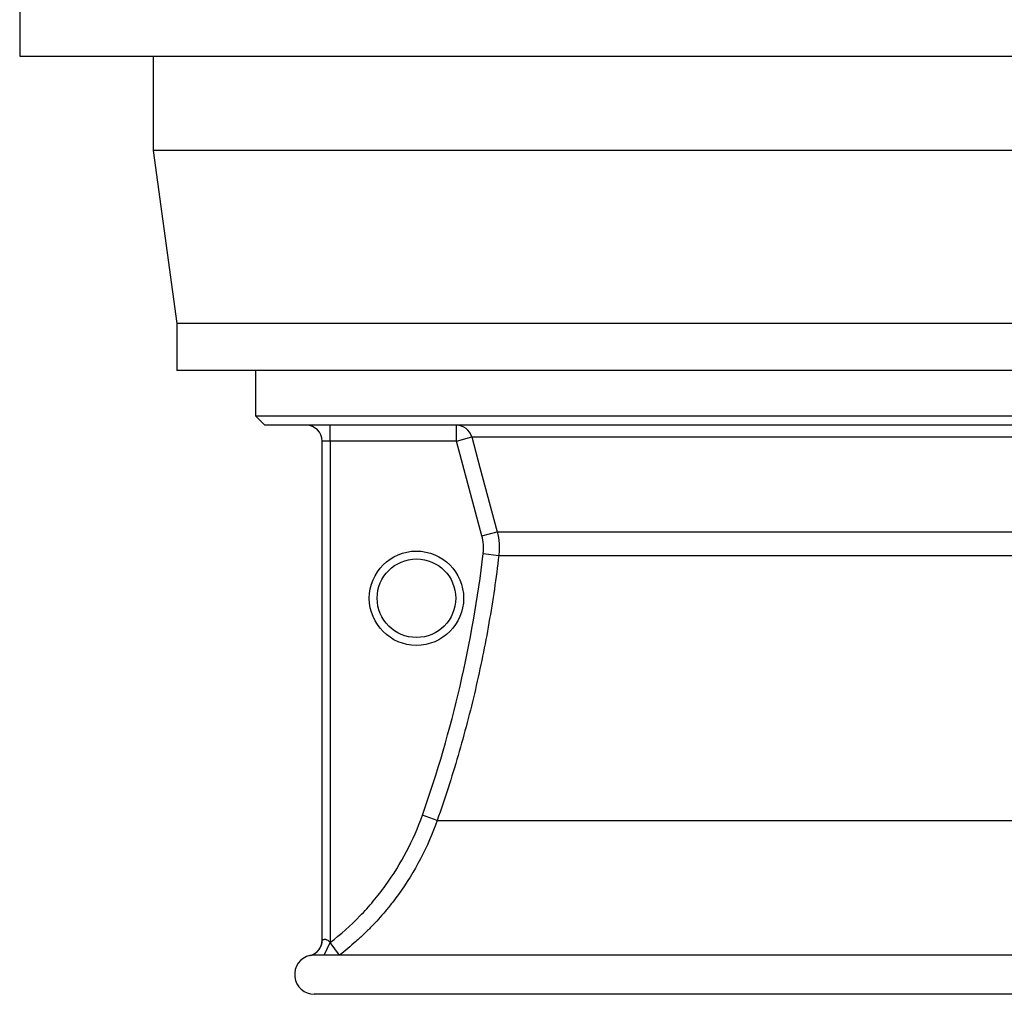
# Model space of a CAD drawing. Header units: millimetres. Extents: x 1309 to 2709, y 450 to 3578.
# Tile 1 of 9: x 1309 to 1936, y 450 to 1070. Entities that reach past the tile are written whole.
import ezdxf

# ---------------------------------------------------------------- set-up
doc = ezdxf.new("R2010")
doc.units = ezdxf.units.MM

msp = doc.modelspace()

# ---------------------------------------------------------------- linework, layer by layer
at = {"color": 7, "linetype": 'Continuous', "lineweight": 25}
for p, q in [((1309.11, 1083.55), (1309.11, 1046.55)), ((1309.11, 1046.55), (2009.11, 1046.55)), ((1394.11, 1046.55), (1394.11, 986.55)), ((1394.11, 986.55), (1409.11, 876.55)), ((2624.11, 986.55), (1394.11, 986.55)), ((1409.11, 876.55), (1409.11, 846.55)), ((2609.11, 876.55), (1409.11, 876.55)), ((2609.11, 846.55), (1409.11, 846.55)), ((1459.11, 846.55), (1459.11, 817.66)), ((1459.11, 817.66), (1465.11, 811.66)), ((1459.11, 817.66), (2559.11, 817.66)), ((2553.11, 811.66), (1465.11, 811.66)), ((1506.61, 801.66), (1506.61, 811.66)), ((1587.12, 801.66), (1587.12, 811.66)), ((1587.12, 801.66), (1596.76, 804.25)), ((1596.76, 804.25), (1989.66, 804.25)), ((1506.61, 801.66), (1501.61, 801.66)), ((1501.61, 484.08), (1501.61, 801.66)), ((1587.12, 801.66), (1506.61, 801.66)), ((1506.61, 801.66), (1506.61, 482.59)), ((1603.29, 741.39), (1587.12, 801.66)), ((1603.29, 741.39), (1612.93, 743.98)), ((1612.93, 743.98), (1989.68, 743.98)), ((1604.11, 730.1), (1614.02, 728.93)), ((1614.02, 728.93), (1989.69, 728.93)), ((1574.82, 560.34), (1565.4, 563.66)), ((1574.82, 560.34), (1989.63, 560.34)), ((1512.71, 474.66), (1506.62, 482.59)), ((1995.47, 474.66), (1497.02, 474.66)), ((2009.11, 449.66), (1496.61, 449.66))]:
    msp.add_line(p, q, dxfattribs=at)
at = {"color": 1, "linetype": 'Continuous', "lineweight": 25}
for p, q in [((1502.95, 474.66), (1506.61, 482.59)), ((1502.96, 474.66), (1506.62, 482.59))]:
    msp.add_line(p, q, dxfattribs=at)
at = {"color": 7, "linetype": 'Continuous', "lineweight": 25, "flags": 128}
msp.add_lwpolyline([(1596.76, 804.25), (1601.94, 784.93), (1612.93, 743.98)], dxfattribs=at)
at = {"color": 7, "linetype": 'Continuous', "lineweight": 25}
for radius in [30, 25]:
    msp.add_circle((1561.61, 701.66), radius, dxfattribs=at)
for centre, radius, start, end in [((1491.61, 801.66), 10, 0, 90), ((1587.11, 801.67), 9.99, 14.94128, 89.96934), ((1491.61, 484.1), 10, 282.86385, 0), ((1491.61, 484.08), 10, 325.54195, 359.99998), ((1496.61, 462.16), 12.5, 102.85305, 270)]:
    msp.add_arc(centre, radius, start, end, dxfattribs=at)
at = {"color": 1, "linetype": 'Continuous', "lineweight": 25}
msp.add_arc((1491.61, 484.08), 10, 283.04188, 325.54192, dxfattribs=at)
at = {"color": 7, "linetype": 'Continuous', "lineweight": 25}
for points, knots in [([(1604.11, 730.1), (1604.33, 732.01), (1604.37, 733.91), (1604.1, 737.67), (1603.79, 739.54), (1603.29, 741.39)], [0, 0, 0, 0, 0.5, 0.5, 1, 1, 1, 1]), ([(1612.93, 743.98), (1613.59, 741.52), (1614.01, 739.03), (1614.28, 735.26), (1614.32, 734), (1614.26, 731.47), (1614.17, 730.2), (1614.02, 728.93)], [0, 0, 0, 0, 0.5, 0.5, 0.75, 0.75, 1, 1, 1, 1]), ([(1565.4, 563.66), (1574.93, 590.68), (1582.91, 618.07), (1595.81, 673.55), (1600.73, 701.65), (1604.11, 730.1)], [0, 0, 0, 0, 0.5, 0.5, 1, 1, 1, 1]), ([(1614.02, 728.93), (1613.17, 721.75), (1612.22, 714.58), (1610.12, 700.27), (1608.97, 693.13), (1605.24, 671.79), (1602.36, 657.63), (1597.45, 636.51), (1595.71, 629.49), (1592.05, 615.51), (1590.12, 608.54), (1584.06, 587.74), (1579.63, 573.98), (1574.82, 560.34)], [0, 0, 0, 0, 0.125, 0.125, 0.25, 0.25, 0.5, 0.5, 0.625, 0.625, 0.75, 0.75, 1, 1, 1, 1]), ([(1506.62, 482.59), (1513.38, 487.78), (1519.7, 493.42), (1528.56, 502.53), (1531.4, 505.67), (1535.51, 510.55), (1536.85, 512.21), (1539.47, 515.57), (1540.74, 517.26), (1546.95, 525.83), (1551.38, 532.99), (1559.19, 547.88), (1562.57, 555.62), (1565.4, 563.66)], [0, 0, 0, 0, 0.25, 0.25, 0.375, 0.375, 0.4375, 0.4375, 0.5, 0.5, 0.75, 0.75, 1, 1, 1, 1]), ([(1574.82, 560.34), (1571.83, 551.85), (1568.27, 543.69), (1560.03, 527.97), (1555.36, 520.42), (1548.82, 511.37), (1547.47, 509.58), (1544.71, 506.04), (1543.3, 504.29), (1538.96, 499.13), (1535.95, 495.8), (1531.25, 490.96), (1529.65, 489.37), (1526.41, 486.27), (1524.76, 484.74), (1519.73, 480.26), (1516.27, 477.4), (1512.71, 474.66)], [0, 0, 0, 0, 0.25, 0.25, 0.5, 0.5, 0.5625, 0.5625, 0.625, 0.625, 0.75, 0.75, 0.8125, 0.8125, 0.875, 0.875, 1, 1, 1, 1]), ([(1501.61, 484.08), (1501.61, 484.08), (1501.62, 484.08), (1501.66, 484.1), (1501.69, 484.12), (1501.76, 484.17), (1501.81, 484.19), (1501.92, 484.25), (1501.99, 484.29), (1502.21, 484.4), (1502.38, 484.47), (1502.7, 484.57), (1502.82, 484.6), (1503.06, 484.64), (1503.19, 484.66), (1503.46, 484.66), (1503.61, 484.66), (1503.9, 484.62), (1504.06, 484.59), (1504.51, 484.45), (1504.82, 484.3), (1505.26, 484), (1505.4, 483.89), (1505.67, 483.66), (1505.8, 483.54), (1506.17, 483.16), (1506.4, 482.88), (1506.61, 482.59)], [0, 0, 0, 0, 0.0625, 0.0625, 0.125, 0.125, 0.1875, 0.1875, 0.25, 0.25, 0.375, 0.375, 0.4375, 0.4375, 0.5, 0.5, 0.5625, 0.5625, 0.625, 0.625, 0.75, 0.75, 0.8125, 0.8125, 0.875, 0.875, 1, 1, 1, 1]), ([(1497.18, 474.63), (1496.75, 474.63), (1495.51, 474.64), (1494.54, 474.45), (1494.31, 474.41), (1494.22, 474.4)], [0, 0, 0, 0, 0.252985, 0.736598, 1, 1, 1, 1])]:
    msp.add_open_spline(points, degree=3, knots=knots, dxfattribs=at)
msp.add_open_spline([(1506.61, 482.59), (1506.61, 482.59), (1506.61, 482.59), (1506.62, 482.59)], degree=3, dxfattribs=at)
at = {"color": 1, "linetype": 'Continuous', "lineweight": 25}
msp.add_open_spline([(1493.86, 474.34), (1493.84, 474.34), (1493.83, 474.35), (1493.83, 474.35)], degree=3, dxfattribs=at)
msp.add_open_spline([(1494.22, 474.4), (1494.07, 474.37), (1493.88, 474.34), (1493.87, 474.34), (1493.86, 474.34)], degree=3, knots=[0, 0, 0, 0, 0.7845743, 1, 1, 1, 1], dxfattribs=at)

doc.saveas('drawing.dxf')
